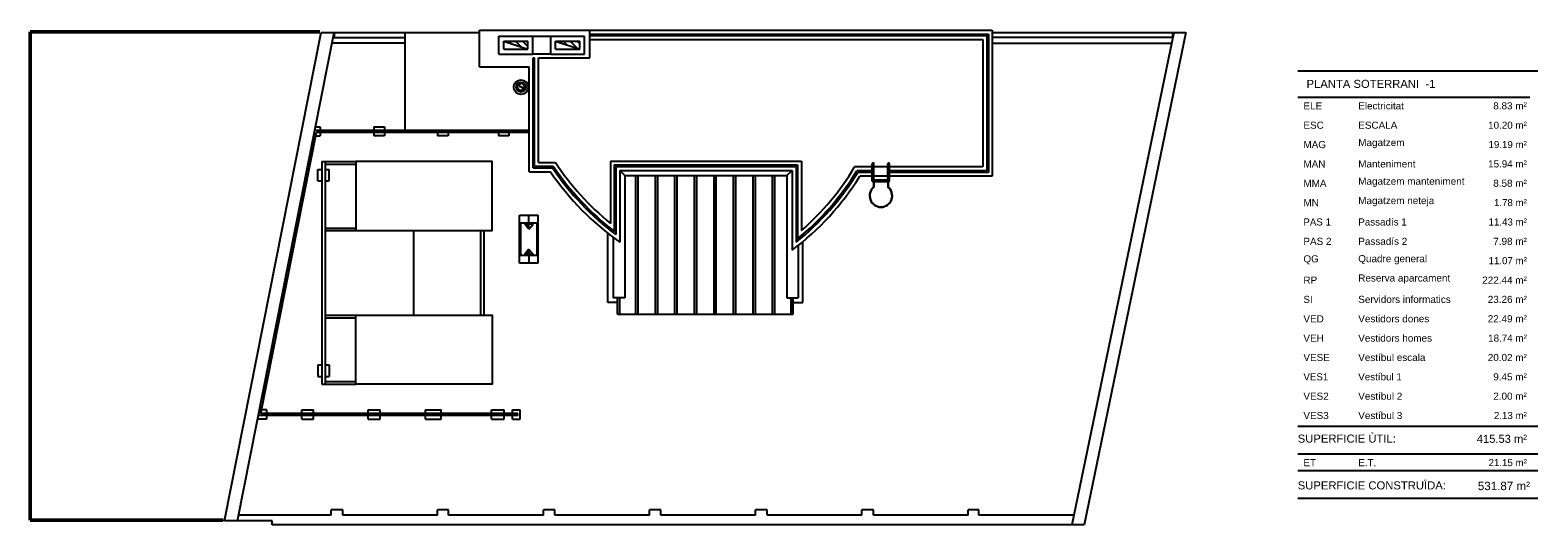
# Model space of a CAD drawing. Header units: metres. Extents: x -1 to 438, y -6 to 28.
# Tile 2 of 2: x 392 to 438, y 13 to 28. Entities that reach past the tile are written whole.
import ezdxf

# ---------------------------------------------------------------- set-up
doc = ezdxf.new("R2010")
doc.units = ezdxf.units.M
doc.linetypes.add('CONTINUA', pattern=[0])
doc.layers.add('PC MURS', color=7, linetype='CONTINUA', lineweight=25)
doc.layers.add('PS-1 RESUM LOCALS', color=7, linetype='CONTINUA', lineweight=25)
doc.styles.add('ARIAL', font='arial.ttf')
pattern_1 = [(135, (0, 0), (-0.21213203, -0.21213203), []), (135, (-0.10607, -0.10607), (-0.21213203, -0.21213203), [])]

# ---------------------------------------------------------------- blocks, each defined once
blk = doc.blocks.new('RAYADO_0')
at = {"layer": 'PC MURS', "color": 7, "linetype": 'CONTINUA', "lineweight": 25, "transparency": 33554687}
for p, q in [((406.8, 26.598), (406.8, 26.646)), ((406.8, 26.392), (406.8, 26.456)), ((406.95, 26.612), (406.95, 26.655)), ((406.95, 26.383), (406.95, 26.442))]:
    blk.add_line(p, q, dxfattribs=at)

msp = doc.modelspace()

# ---------------------------------------------------------------- hatches: boundary and pattern name
at = {"layer": 'PC MURS', "lineweight": 25, "transparency": 33554687}
h = msp.add_hatch(dxfattribs=at)
h.set_pattern_fill('RAYADO_1', scale=0.1, angle=45, style=0, pattern_type=2)
h.set_pattern_definition(pattern_1)
h.paths.add_polyline_path([(406.348, 27.944), (407.098, 27.694), (407.098, 27.944)], flags=0)
h = msp.add_hatch(dxfattribs=at)
h.set_pattern_fill('RAYADO_1', scale=0.1, angle=45, style=0, pattern_type=2)
h.set_pattern_definition(pattern_1)
h.paths.add_polyline_path([(407.958, 27.944), (408.708, 27.694), (408.708, 27.944)], flags=0)

# ---------------------------------------------------------------- linework, layer by layer
at = {"layer": 'PC MURS', "color": 202, "lineweight": 50, "transparency": 33554687}
for p, q in [((391.656, 28.228), (391.656, 13.089)), ((400.648, 28.228), (391.656, 28.228)), ((391.656, 13.089), (397.649, 13.089))]:
    msp.add_line(p, q, dxfattribs=at)
at = {"layer": 'PC MURS', "color": 7, "lineweight": 25, "transparency": 33554687}
for p, q in [((397.685, 13.07), (400.684, 28.209)), ((398.093, 13.07), (401.092, 28.209)), ((400.684, 28.209), (405.598, 28.209)), ((401.092, 28.209), (401.092, 28.059)), ((403.283, 28.209), (403.283, 25.179)), ((405.598, 28.284), (421.508, 28.284)), ((405.598, 27.144), (405.598, 28.284)), ((406.198, 27.544), (406.198, 28.094)), ((406.198, 28.094), (407.248, 28.094)), ((407.248, 27.544), (407.248, 28.094)), ((407.248, 28.094), (407.808, 28.094)), ((407.808, 28.094), (408.858, 28.094)), ((407.808, 27.544), (407.808, 28.094)), ((408.858, 27.544), (408.858, 28.094)), ((409.018, 27.424), (409.018, 28.284)), ((409.018, 28.164), (421.388, 28.164)), ((409.018, 28.114), (421.338, 28.114)), ((421.338, 28.114), (421.338, 23.925)), ((421.388, 28.164), (421.388, 23.875)), ((421.508, 28.284), (421.508, 23.755)), ((421.508, 28.209), (427.516, 28.209)), ((427.138, 28.209), (423.977, 12.95)), ((427.516, 28.209), (424.354, 12.95)), ((427.109, 28.066), (427.109, 28.209)), ((401.028, 27.889), (403.283, 27.889)), ((401.092, 28.059), (403.283, 28.059)), ((406.348, 27.694), (406.348, 27.944)), ((406.348, 27.944), (407.098, 27.944)), ((406.348, 27.944), (407.098, 27.694)), ((406.348, 27.694), (407.098, 27.694)), ((407.098, 27.694), (407.098, 27.944)), ((407.958, 27.694), (407.958, 27.944)), ((407.958, 27.944), (408.708, 27.944)), ((407.958, 27.944), (408.708, 27.694)), ((407.958, 27.694), (408.708, 27.694)), ((408.708, 27.694), (408.708, 27.944)), ((409.018, 27.994), (421.218, 27.994)), ((421.218, 27.994), (421.218, 24.045)), ((421.508, 28.066), (427.109, 28.066)), ((421.508, 27.886), (427.071, 27.886)), ((405.598, 27.144), (407.138, 27.144)), ((406.198, 27.544), (407.248, 27.544)), ((407.138, 23.895), (407.138, 27.144)), ((407.808, 27.544), (407.248, 27.544)), ((407.258, 24.015), (407.258, 27.424)), ((407.258, 27.424), (407.308, 27.424)), ((407.308, 24.065), (407.308, 27.424)), ((407.428, 24.185), (407.428, 27.424)), ((407.428, 27.424), (409.018, 27.424)), ((407.808, 27.544), (408.858, 27.544)), ((400.513, 25.289), (400.652, 25.289)), ((400.652, 25.289), (400.652, 25.179)), ((402.322, 25.289), (402.322, 25.179)), ((402.322, 25.289), (402.652, 25.289)), ((402.652, 25.289), (402.652, 25.179)), ((398.814, 16.4), (400.541, 25.119)), ((400.492, 25.179), (407.138, 25.179)), ((400.519, 25.009), (400.652, 25.009)), ((400.541, 25.119), (406.512, 25.119)), ((400.652, 25.119), (400.652, 25.009)), ((402.322, 25.119), (402.322, 25.009)), ((402.652, 25.009), (402.322, 25.009)), ((402.652, 25.119), (402.652, 25.009)), ((404.292, 25.119), (404.292, 25.009)), ((404.622, 25.009), (404.292, 25.009)), ((404.622, 25.119), (404.622, 25.009)), ((406.182, 25.119), (406.182, 25.009)), ((406.512, 25.009), (406.182, 25.009)), ((406.512, 25.119), (406.512, 25.009)), ((406.512, 25.119), (407.138, 25.119)), ((400.578, 23.609), (400.578, 23.969)), ((400.578, 23.969), (400.708, 23.969)), ((400.708, 24.209), (400.708, 17.309)), ((400.708, 24.209), (401.758, 24.209)), ((400.808, 24.209), (400.808, 17.309)), ((400.808, 24.129), (401.758, 24.129)), ((400.808, 23.969), (400.938, 23.969)), ((400.938, 23.609), (400.938, 23.969)), ((407.138, 23.895), (407.798, 23.895)), ((407.258, 24.015), (407.861, 24.015)), ((407.308, 24.065), (407.888, 24.065)), ((407.428, 24.185), (407.952, 24.185)), ((409.658, 24.225), (415.588, 24.225)), ((409.658, 24.225), (409.658, 22.295)), ((409.778, 24.105), (409.778, 22.046)), ((409.778, 24.105), (415.468, 24.105)), ((409.828, 24.055), (415.418, 24.055)), ((409.828, 24.055), (409.828, 21.945)), ((409.948, 23.935), (415.298, 23.935)), ((409.948, 23.935), (409.948, 21.708)), ((410.108, 23.775), (409.948, 23.935)), ((415.138, 23.775), (415.298, 23.935)), ((415.298, 23.935), (415.298, 21.463)), ((415.418, 24.055), (415.418, 21.709)), ((415.468, 24.105), (415.468, 21.813)), ((415.588, 24.225), (415.588, 22.072)), ((417.785, 24.045), (417.236, 24.045)), ((417.785, 23.925), (417.304, 23.925)), ((417.785, 23.875), (417.332, 23.875)), ((417.785, 23.615), (417.785, 24.14)), ((417.835, 23.615), (417.835, 24.14)), ((418.27, 24.045), (417.835, 24.045)), ((418.27, 23.615), (418.27, 24.14)), ((418.32, 23.615), (418.32, 24.14)), ((421.218, 24.045), (418.32, 24.045)), ((421.338, 23.925), (418.32, 23.925)), ((421.388, 23.875), (418.32, 23.875)), ((400.578, 23.609), (400.708, 23.609)), ((400.808, 23.609), (400.938, 23.609)), ((410.108, 23.775), (415.138, 23.775)), ((410.108, 23.775), (410.108, 19.989)), ((410.452, 19.479), (410.452, 23.775)), ((410.522, 19.479), (410.522, 23.775)), ((411.057, 19.479), (411.057, 23.775)), ((411.127, 19.479), (411.127, 23.775)), ((411.663, 19.479), (411.663, 23.775)), ((411.733, 19.479), (411.733, 23.775)), ((412.269, 19.479), (412.269, 23.775)), ((412.339, 19.479), (412.339, 23.775)), ((412.875, 19.479), (412.875, 23.775)), ((412.945, 19.479), (412.945, 23.775)), ((413.48, 19.479), (413.48, 23.775)), ((413.55, 19.479), (413.55, 23.775)), ((414.086, 19.479), (414.086, 23.775)), ((414.156, 19.479), (414.156, 23.775)), ((414.692, 19.479), (414.692, 23.775)), ((414.762, 19.479), (414.762, 23.775)), ((415.138, 23.775), (415.138, 19.989)), ((417.785, 23.755), (417.398, 23.755)), ((417.81, 23.59), (417.825, 23.59)), ((417.825, 23.595), (417.825, 23.424)), ((418.27, 23.755), (417.835, 23.755)), ((417.835, 23.64), (418.27, 23.64)), ((417.835, 23.615), (417.835, 23.42)), ((417.835, 23.59), (418.27, 23.59)), ((418.27, 23.615), (418.27, 23.42)), ((418.28, 23.595), (418.28, 23.424)), ((418.28, 23.59), (418.295, 23.59)), ((421.508, 23.755), (418.32, 23.755)), ((406.841, 22.55), (407.421, 22.55)), ((406.841, 21.06), (406.841, 22.55)), ((407.111, 22.53), (407.111, 22.57)), ((407.131, 22.115), (407.131, 22.55)), ((407.151, 22.53), (407.151, 22.57)), ((407.421, 21.06), (407.421, 22.55)), ((400.808, 22.149), (401.758, 22.149)), ((400.808, 22.069), (401.758, 22.069)), ((403.548, 22.069), (403.548, 19.449)), ((405.628, 22.069), (405.628, 19.449)), ((405.728, 22.069), (405.728, 19.449)), ((406.841, 22.31), (407.421, 22.31)), ((406.876, 21.3), (406.876, 22.31)), ((407.261, 22.275), (407.001, 22.273)), ((407.132, 22.113), (407.001, 22.273)), ((407.132, 22.113), (407.261, 22.275)), ((407.386, 21.3), (407.386, 22.31)), ((409.581, 19.839), (409.581, 21.984)), ((409.743, 21.859), (409.743, 19.989)), ((415.483, 21.607), (415.483, 19.989)), ((415.633, 19.839), (415.633, 21.729)), ((407.421, 21.3), (406.841, 21.3)), ((407.421, 21.06), (406.841, 21.06)), ((407.132, 21.496), (407.001, 21.336)), ((407.261, 21.334), (407.001, 21.336)), ((407.111, 21.08), (407.111, 21.04)), ((407.131, 21.494), (407.131, 21.06)), ((407.132, 21.496), (407.261, 21.334)), ((407.151, 21.08), (407.151, 21.04)), ((409.881, 19.839), (409.581, 19.839)), ((410.108, 19.989), (409.743, 19.989)), ((409.881, 19.479), (409.881, 19.989)), ((409.951, 19.479), (409.951, 19.989)), ((415.138, 19.989), (415.483, 19.989)), ((415.263, 19.479), (415.263, 19.989)), ((415.333, 19.479), (415.333, 19.989)), ((415.333, 19.839), (415.633, 19.839)), ((400.808, 19.449), (401.758, 19.449)), ((400.808, 19.369), (401.758, 19.369)), ((409.881, 19.479), (415.333, 19.479)), ((400.578, 17.909), (400.578, 17.549)), ((400.578, 17.909), (400.708, 17.909)), ((400.808, 17.909), (400.938, 17.909)), ((400.938, 17.909), (400.938, 17.549)), ((400.578, 17.549), (400.708, 17.549)), ((400.708, 17.309), (401.758, 17.309)), ((400.808, 17.549), (400.938, 17.549)), ((400.808, 17.389), (401.758, 17.389)), ((406.788, 16.4), (398.814, 16.4)), ((398.998, 16.51), (398.836, 16.51)), ((398.998, 16.4), (398.998, 16.51)), ((400.088, 16.4), (400.088, 16.51)), ((400.088, 16.51), (400.448, 16.51)), ((400.448, 16.4), (400.448, 16.51)), ((402.148, 16.4), (402.148, 16.51)), ((402.148, 16.51), (402.518, 16.51)), ((402.518, 16.4), (402.518, 16.51)), ((403.918, 16.4), (403.918, 16.51)), ((403.918, 16.51), (404.408, 16.51)), ((404.408, 16.4), (404.408, 16.51)), ((405.968, 16.4), (405.968, 16.51)), ((405.968, 16.51), (406.368, 16.51)), ((406.368, 16.4), (406.368, 16.51)), ((406.618, 16.4), (406.618, 16.51)), ((406.618, 16.51), (406.728, 16.51)), ((406.728, 16.51), (406.858, 16.51)), ((406.788, 16.34), (406.788, 16.4)), ((406.858, 16.23), (406.858, 16.51)), ((398.998, 16.23), (398.719, 16.23)), ((406.788, 16.34), (398.741, 16.34)), ((398.998, 16.23), (398.998, 16.34)), ((400.088, 16.23), (400.088, 16.34)), ((400.088, 16.23), (400.448, 16.23)), ((400.448, 16.23), (400.448, 16.34)), ((402.148, 16.23), (402.148, 16.34)), ((402.148, 16.23), (402.518, 16.23)), ((402.518, 16.23), (402.518, 16.34)), ((403.918, 16.23), (403.918, 16.34)), ((403.918, 16.23), (404.408, 16.23)), ((404.408, 16.23), (404.408, 16.34)), ((405.968, 16.23), (405.968, 16.34)), ((405.968, 16.23), (406.368, 16.23)), ((406.368, 16.23), (406.368, 16.34)), ((406.618, 16.23), (406.618, 16.34)), ((406.618, 16.23), (406.858, 16.23)), ((400.999, 13.25), (398.129, 13.25)), ((400.999, 13.25), (400.999, 13.419)), ((401.359, 13.419), (400.999, 13.419)), ((401.359, 13.25), (401.359, 13.419)), ((404.299, 13.25), (401.359, 13.25)), ((404.299, 13.25), (404.299, 13.419)), ((404.639, 13.419), (404.299, 13.419)), ((404.639, 13.25), (404.639, 13.419)), ((407.579, 13.25), (404.639, 13.25)), ((407.579, 13.25), (407.579, 13.419)), ((407.939, 13.419), (407.579, 13.419)), ((407.939, 13.25), (407.939, 13.419)), ((410.869, 13.25), (407.939, 13.25)), ((410.869, 13.25), (410.869, 13.419)), ((411.219, 13.419), (410.869, 13.419)), ((411.219, 13.25), (411.219, 13.419)), ((414.159, 13.25), (411.219, 13.25)), ((414.159, 13.25), (414.159, 13.419)), ((414.519, 13.419), (414.159, 13.419)), ((414.519, 13.25), (414.519, 13.419)), ((417.459, 13.25), (414.519, 13.25)), ((417.459, 13.25), (417.459, 13.419)), ((417.819, 13.419), (417.459, 13.419)), ((417.819, 13.25), (417.819, 13.419)), ((420.759, 13.25), (417.819, 13.25)), ((420.759, 13.25), (420.759, 13.419)), ((421.089, 13.419), (420.759, 13.419)), ((421.089, 13.25), (421.089, 13.419)), ((424.039, 13.25), (421.089, 13.25)), ((399.164, 13.07), (397.685, 13.07)), ((399.164, 12.95), (399.164, 13.07)), ((424.354, 12.95), (399.164, 12.95))]:
    msp.add_line(p, q, dxfattribs=at)
for points in [[(401.758, 22.069), (405.988, 22.069), (405.988, 24.209), (401.758, 24.209), (401.758, 22.069)], [(401.758, 19.449), (405.988, 19.449), (405.988, 17.309), (401.758, 17.309), (401.758, 19.449)]]:
    msp.add_lwpolyline(points, close=True, dxfattribs=at)
at = {"layer": 'PC MURS', "lineweight": 25, "transparency": 33554687}
for centre, radius in [((406.883, 26.519), 0.225), ((406.883, 26.519), 0.152), ((406.883, 26.527), 0.109)]:
    msp.add_circle(centre, radius, dxfattribs=at)
for centre, radius, start, end in [((406.883, 26.581), 0.0544, 90, 270), ((406.883, 26.527), 0.109, 270, 90), ((406.883, 26.473), 0.0544, 270, 90)]:
    msp.add_arc(centre, radius, start, end, dxfattribs=at)
at = {"layer": 'PC MURS', "color": 7, "lineweight": 25, "transparency": 33554687}
for centre, radius, start, end in [((415.05, 28.876), 8.798, 214.4811, 234.5525), ((415.05, 28.876), 8.678, 214.0652, 233.0008), ((415.05, 28.876), 8.628, 213.8891, 232.332), ((415.05, 28.876), 8.508, 213.4595, 230.6684), ((410.152, 28.29), 8.429, 308.6632, 328.4085), ((410.152, 28.29), 8.379, 309.3783, 328.5995), ((410.152, 28.29), 8.259, 311.1616, 329.0655), ((417.81, 24.14), 0.025, 0, 180), ((418.295, 24.14), 0.025, 0, 180), ((410.152, 28.29), 8.549, 307.0087, 327.9579), ((418.053, 23.152), 0.355, 129.8549, 50.1451), ((418.053, 23.152), 0.345, 129.0822, 50.9178), ((417.81, 23.615), 0.025, 180, 0), ((418.295, 23.615), 0.025, 180, 0), ((415.254, 22.453), 8.249, 181.2492, 181.3016), ((415.254, 22.453), 8.239, 181.2502, 181.3903), ((415.254, 22.453), 8.229, 181.2512, 181.4794), ((415.254, 22.453), 8.219, 181.2522, 181.5689), ((415.254, 22.453), 8.209, 181.2532, 181.6588), ((415.254, 22.453), 8.199, 181.2542, 181.7491), ((415.254, 22.453), 8.189, 181.2553, 181.8398), ((415.254, 22.453), 8.179, 181.2563, 181.9309), ((415.254, 22.453), 8.169, 181.2573, 182.0224), ((415.254, 22.453), 8.159, 181.2583, 182.1144), ((415.254, 22.453), 8.149, 181.2593, 182.2068), ((415.254, 22.453), 8.139, 181.2604, 182.2995), ((415.254, 21.156), 8.249, 178.6984, 178.7508), ((415.254, 21.156), 8.239, 178.6097, 178.7498), ((415.254, 21.156), 8.229, 178.5206, 178.7488), ((415.254, 21.156), 8.219, 178.4311, 178.7478), ((415.254, 21.156), 8.209, 178.3412, 178.7468), ((415.254, 21.156), 8.199, 178.2509, 178.7458), ((415.254, 21.156), 8.189, 178.1602, 178.7447), ((415.254, 21.156), 8.179, 178.0691, 178.7437), ((415.254, 21.156), 8.169, 177.9776, 178.7427), ((415.254, 21.156), 8.159, 177.8856, 178.7417), ((415.254, 21.156), 8.149, 177.7932, 178.7407), ((415.254, 21.156), 8.139, 177.7005, 178.7396)]:
    msp.add_arc(centre, radius, start, end, dxfattribs=at)
at = {"layer": 'PS-1 RESUM LOCALS', "color": 7, "linetype": 'CONTINUA', "lineweight": 25, "transparency": 33554687}
for p, q in [((438.434, 27.009), (430.984, 27.009)), ((430.984, 26.209), (438.184, 26.209)), ((430.984, 16.009), (438.434, 16.009)), ((430.984, 15.148), (438.434, 15.148)), ((430.984, 14.629), (438.434, 14.629)), ((430.984, 13.779), (438.434, 13.779))]:
    msp.add_line(p, q, dxfattribs=at)

# ---------------------------------------------------------------- block references
at = {"layer": 'PC MURS', "color": 7, "linetype": 'CONTINUA', "lineweight": 25, "transparency": 33554687}
msp.add_blockref('RAYADO_0', (0, 0), dxfattribs=at)

# ---------------------------------------------------------------- texts
at = {"layer": 'PS-1 RESUM LOCALS', "color": 7, "linetype": 'CONTINUA', "lineweight": 25, "transparency": 33554687, "style": 'ARIAL'}
for s, insert, char_height, width, attachment_point in [('\\W1.00; PLANTA SOTERRANI  -1', (431.161, 26.744), 0.25, 4.22446, 1), ('\\W1.00;ELE', (431.161, 25.825), 0.22, 0.69277, 7), ('\\W1.00;Electricitat', (432.862, 25.825), 0.22, 1.53281, 7), ('\\W1.00;    8.83 m²', (438.093, 25.825), 0.22, 1.49198, 9), ('\\W1.00;ESC', (431.161, 25.225), 0.22, 0.74418, 7), ('\\W1.00;ESCALA', (432.862, 25.225), 0.22, 1.32744, 7), ('\\W0.99;    10.20 m²', (438.093, 25.225), 0.22, 1.66328, 9), ('\\W1.00;MAG', (431.161, 24.625), 0.22, 0.80986, 7), ('\\W1.00;Magatzem', (432.862, 24.625), 0.22, 1.55122, 7), ('\\W0.98;   19.19 m²', (438.093, 24.625), 0.22, 1.57773, 9), ('\\W1.00;MAN', (431.161, 24.025), 0.22, 0.79557, 7), ('\\W1.00;Magatzem manteniment', (432.862, 23.425), 0.22, 3.42136, 7), ('\\W1.00;Manteniment', (432.862, 24.025), 0.22, 1.89602, 7), ('\\W0.99;   15.94 m²', (438.093, 24.025), 0.22, 1.57895, 9), ('\\W1.00;MMA', (431.161, 23.425), 0.22, 0.82841, 7), ('\\W1.00;    8.58 m²', (438.093, 23.425), 0.22, 1.49198, 9), ('\\W1.00;MN', (431.161, 22.825), 0.22, 0.59012, 7), ('\\W1.00;Magatzem neteja', (432.862, 22.825), 0.22, 2.47903, 7), ('\\W0.98;    1.78 m²', (438.093, 22.825), 0.22, 1.49067, 9), ('\\W0.99;Passadís 1', (432.862, 22.225), 0.22, 1.63424, 7), ('\\W0.98;   11.43 m²', (438.093, 22.225), 0.22, 1.57773, 9), ('\\W0.98;PAS 1', (431.161, 22.225), 0.22, 0.98035, 7), ('\\W1.00;PAS 2', (431.161, 21.625), 0.22, 0.98242, 7), ('\\W1.00;Passadís 2', (432.862, 21.625), 0.22, 1.63544, 7), ('\\W1.00;    7.98 m²', (438.093, 21.625), 0.22, 1.49198, 9), ('\\W0.99;QG', (431.161, 21.025), 0.22, 0.58558, 7), ('\\W1.00;Quadre general', (432.862, 21.025), 0.22, 2.25916, 7), ('\\W0.98;   11.07 m²', (438.093, 21.025), 0.22, 1.57773, 9), ('\\W1.00;RP', (431.161, 20.425), 0.22, 0.53868, 7), ('\\W1.00;Reserva aparcament', (432.862, 20.425), 0.22, 2.97777, 7), ('\\W1.00;  222.44 m²', (438.093, 20.425), 0.22, 1.66837, 9), ('\\W0.99;SI', (431.161, 19.825), 0.22, 0.39816, 7), ('\\W1.00;Servidors informatics', (432.862, 19.825), 0.22, 2.99236, 7), ('\\W1.00;   23.26 m²', (438.093, 19.825), 0.22, 1.58018, 9), ('\\W1.00;VED', (431.161, 19.225), 0.22, 0.74418, 7), ('\\W1.00;Vestidors dones', (432.862, 19.225), 0.22, 2.32504, 7), ('\\W1.00;   22.49 m²', (438.093, 19.225), 0.22, 1.58018, 9), ('\\W1.00;VEH', (431.161, 18.625), 0.22, 0.74418, 7), ('\\W1.00;Vestidors homes', (432.862, 18.625), 0.22, 2.40932, 7), ('\\W0.99;   18.74 m²', (438.093, 18.625), 0.22, 1.57895, 9), ('\\W1.00;VESE', (431.161, 18.025), 0.22, 0.93107, 7), ('\\W1.00;Vestíbul escala', (432.862, 18.025), 0.22, 2.20399, 7), ('\\W1.00;   20.02 m²', (438.093, 18.025), 0.22, 1.58018, 9), ('\\W0.98;VES1', (431.161, 17.425), 0.22, 0.89592, 7), ('\\W0.99;Vestíbul 1', (432.862, 17.425), 0.22, 1.4801, 7), ('\\W1.00;    9.45 m²', (438.093, 17.425), 0.22, 1.49198, 9), ('\\W1.00;VES2', (431.161, 16.825), 0.22, 0.89821, 7), ('\\W1.00;Vestíbul 2', (432.862, 16.825), 0.22, 1.48143, 7), ('\\W1.00;    2.00 m²', (438.093, 16.825), 0.22, 1.49198, 9), ('\\W1.00;VES3', (431.161, 16.225), 0.22, 0.89821, 7), ('\\W1.00;Vestíbul 3', (432.862, 16.225), 0.22, 1.48143, 7), ('\\W0.98;    2.13 m²', (438.093, 16.225), 0.22, 1.49067, 9), ('\\W1.00;SUPERFICIE ÙTIL: ', (430.984, 15.747), 0.25, 3.27077, 1), ('\\W0.99;  415.53 m²', (436.348, 15.741), 0.25, 1.89454, 1), ('\\W0.99;ET', (431.161, 14.765), 0.22, 0.50131, 7), ('\\W0.99;E.T.', (432.862, 14.765), 0.22, 0.66987, 7), ('\\W0.98;   21.15 m²', (438.093, 14.765), 0.22, 1.57773, 9), ('\\W1.00;SUPERFICIE CONSTRUÏDA: ', (430.984, 14.297), 0.25, 4.82929, 1), ('\\W0.99;531.87 m²', (438.19, 14.021), 0.26, 1.77102, 9)]:
    msp.add_mtext(s, dxfattribs=dict(at, insert=insert, char_height=char_height, width=width, attachment_point=attachment_point))

doc.saveas('drawing.dxf')
